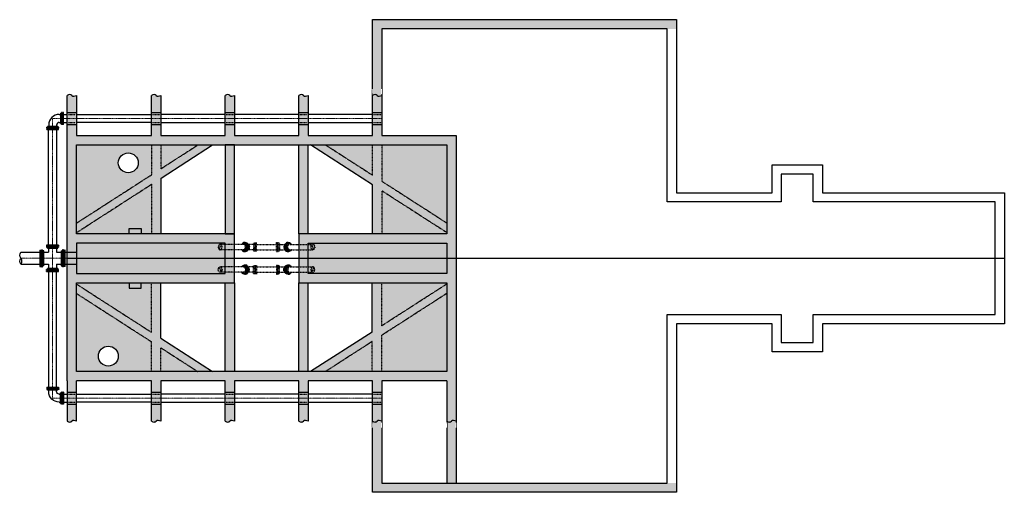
# Model space of a CAD drawing. Header units: inches. Extents: x 24217 to 25700, y 6078 to 6791.
import ezdxf

# ---------------------------------------------------------------- set-up
doc = ezdxf.new("R2010")
doc.units = ezdxf.units.IN
doc.header["$LTSCALE"] = 0.5
doc.header["$MEASUREMENT"] = 0
for name, pattern in [('CENTER', [2, 1.25, -0.25, 0.25, -0.25]), ('CENTER2', [1.125, 0.75, -0.125, 0.125, -0.125]), ('DASHED2', [0.375, 0.25, -0.125]), ('HIDDEN', [0.375, 0.25, -0.125])]:
    doc.linetypes.add(name, pattern=pattern)
for name, color, linetype, lineweight in [('A-BLDG-E', 253, 'Continuous', 25), ('D-EQUIP-MET', 3, 'Continuous', 30), ('D-PIPE-CNTR-E', 253, 'CENTER2', 15), ('D-PIPE-E', 253, 'Continuous', 25), ('D-PIPE-EH', 253, 'HIDDEN', 25), ('S-CONC-E', 253, 'Continuous', 25), ('S-CONC-EH', 253, 'HIDDEN', 25)]:
    doc.layers.add(name, color=color, linetype=linetype, lineweight=lineweight)
pattern_1 = [(50, (0, 0), (7.1726018, -0.6275213), [0.75, -8.25]), (355, (0, 0), (-1.3875133, 7.5219213), [0.6, -6.6]), (100.451444, (0.598, -0.052), (5.7850885, 6.8944), [0.637402, -7.0114211]), (46.1842, (0, 2), (10.6724133, -1.6551928), [1.125, -12.375]), (96.635635, (0.889, 1.862), (9.3466195, 9.741186), [0.9561034, -10.5171376]), (351.184164, (0, 2), (9.3466195, 9.741186), [0.9, -9.9]), (21, (1, 1.5), (5.9690705, -4.0261889), [0.75, -8.25]), (326, (1, 1.5), (2.4331533, 7.2515005), [0.6, -6.6]), (71.451445, (1.4974, 1.1645), (8.4022238, 3.2253115), [0.637402, -7.0114211]), (37.5, (0, 0), (0.12159855, 3.32893854), [0, -6.52, 0, -6.7, 0, -6.625]), (7.5, (0, 0), (2.63069537, 3.9441171), [0, -3.82, 0, -6.37, 0, -2.525]), (327.5, (-2.23, 0), (5.33822436, -0.22554872), [0, -2.5, 0, -7.8, 0, -10.35]), (317.5, (-3.23, 0), (5.8318617, 1.0010498), [0, -3.25, 0, -5.18, 0, -7.35])]

# ---------------------------------------------------------------- blocks, each defined once
blk = doc.blocks.new('*U13')
for p, q in [((-4, -15), (-4, -7)), ((4, -15), (4, -7)), ((-6.8, -17.5), (-6.8, -16.4)), ((-6.8, -16.4), (6.8, -16.4)), ((6.8, -17.5), (-6.8, -17.5)), ((-4.5, -17.5), (-6.7, -18.5)), ((-6.7, -19.5), (-6.7, -18.5)), ((-6.7, -18.5), (6.7, -18.5)), ((6.7, -19.5), (-6.7, -19.5)), ((-5.7, -15), (-5.7, -16.4)), ((-5.7, -15), (5.7, -15)), ((4.5, -17.5), (6.7, -18.5)), ((5.7, -15), (5.7, -16.4)), ((6.7, -19.5), (6.7, -18.5)), ((6.8, -17.5), (6.8, -16.4))]:
    blk.add_line(p, q)
blk.add_open_spline([(-3.8, -7.1), (-3.7, -7.2), (-3.6, -7.4), (-3, -7.9), (-2.4, -8.2), (-1.2, -8.6), (-0.5, -8.7), (0.8, -8.6), (1.5, -8.5), (2.7, -8.1), (3.2, -7.7), (3.7, -7.3), (3.8, -7.2), (3.8, -7.1)], degree=3, knots=[0.491504, 0.491504, 0.491504, 0.491504, 0.684881, 0.684881, 1.145771, 1.145771, 1.606661, 1.606661, 2.06755, 2.06755, 2.52844, 2.52844, 2.650107, 2.650107, 2.650107, 2.650107])
blk = doc.blocks.new('*U14')
blk.add_ellipse((0, 0), major_axis=(-4, 0), ratio=0.707107)
at = {"extrusion": (0, 0, -1)}
blk.add_ellipse((0, -1.4), major_axis=(-2, 0), ratio=0.707107, start_param=4.712389, end_param=7.853982, dxfattribs=at)
blk.add_ellipse((0, 1.4), major_axis=(-2, 0), ratio=0.707107, start_param=1.570796, end_param=4.712389)
blk = doc.blocks.new('*U16')
for p, q in [((-6.8, -5.7), (-6.8, -4.9)), ((-6.7, -7.1), (-6.7, -6.6)), ((-5.7, -3.9), (-5.7, -4.9)), ((5.7, -3.9), (5.7, -4.9)), ((6.7, -7.1), (6.7, -6.6)), ((6.8, -5.7), (6.8, -4.9))]:
    blk.add_line(p, q)
at = {"extrusion": (0, 0, -1)}
for centre, major_axis, start_param, end_param in [((0, -4.9), (6.82, 0), 0, 4.085114), ((0, -6.4), (6.69, 0), 0.0565, 3.085093), ((0, -3.9), (5.67, 0), 5.495471, 9.424778), ((0, -3.9), (5.67, 0), 3.141593, 3.929307), ((0, -4.9), (6.82, 0), 5.339664, 6.283185)]:
    blk.add_ellipse(centre, major_axis=major_axis, ratio=0.707107, start_param=start_param, end_param=end_param, dxfattribs=at)
for centre, major_axis, start_param, end_param in [((0, -5.7), (-6.82, 0), 0, 3.141593), ((0, -6.4), (-6.69, 0), 0.0565, 3.085093), ((0, -7.1), (-6.69, 0), 0, 3.141593), ((0, -4.9), (-5.67, 0), 0, 3.141593)]:
    blk.add_ellipse(centre, major_axis=major_axis, ratio=0.707107, start_param=start_param, end_param=end_param)
blk.add_open_spline([(4, -3.9), (4, -4.2), (3.9, -4.6), (3.5, -5.2), (3.2, -5.5), (2.4, -6), (2, -6.2), (0.9, -6.5), (0.4, -6.6), (-0.7, -6.5), (-1.3, -6.4), (-2.3, -6.1), (-2.7, -5.9), (-3.4, -5.3), (-3.7, -5), (-3.9, -4.4), (-4, -4.1), (-4, -3.9)], degree=3, knots=[0, 0, 0, 0, 0.403941, 0.403941, 0.807881, 0.807881, 1.211822, 1.211822, 1.615762, 1.615762, 2.019703, 2.019703, 2.423643, 2.423643, 2.827584, 2.827584, 3.141593, 3.141593, 3.141593, 3.141593])
blk = doc.blocks.new('*U20')
for p, q in [((10, 6), (12, 6)), ((12, 7.815), (13.25, 7.815)), ((12, 7.815), (12, -7.815)), ((14.5, 9.03), (13.25, 9.03)), ((13.25, 9.03), (13.25, -9.03)), ((14.5, -9.03), (14.5, 9.03)), ((14.5, 6.6), (15.5, 9)), ((16.5, 9), (15.5, 9)), ((15.5, 9), (15.5, -9)), ((16.5, -9), (16.5, 9)), ((-9.03, -14.5), (-9.03, -13.25)), ((9.03, -13.25), (-9.03, -13.25)), ((-9.03, -14.5), (9.03, -14.5)), ((-6.6, -14.5), (-9, -15.5)), ((-7.815, -12), (-7.815, -13.25)), ((7.815, -12), (-7.815, -12)), ((-6, -10), (-6, -12)), ((6, -10), (6, -12)), ((6.6, -14.5), (9, -15.5)), ((7.815, -12), (7.815, -13.25)), ((9.03, -14.5), (9.03, -13.25)), ((10, -6), (12, -6)), ((12, -7.815), (13.25, -7.815)), ((14.5, -9.03), (13.25, -9.03)), ((14.5, -6.6), (15.5, -9)), ((16.5, -9), (15.5, -9)), ((-9, -16.5), (-9, -15.5)), ((9, -15.5), (-9, -15.5)), ((-9, -16.5), (9, -16.5)), ((9, -16.5), (9, -15.5))]:
    blk.add_line(p, q)
for radius in [16, 4]:
    blk.add_arc((10, -10), radius, 90, 180)
blk = doc.blocks.new('*U22')
for p, q in [((-9.03, 18), (-9.03, 16.75)), ((9.03, 18), (-9.03, 18)), ((-9.03, 16.75), (9.03, 16.75)), ((-9, 20), (-9, 19)), ((9, 20), (-9, 20)), ((-6.6, 18), (-9, 19)), ((-9, 19), (9, 19)), ((-7.815, 15.5), (-7.815, 16.75)), ((-7.815, 15.5), (7.815, 15.5)), ((-6, 15.5), (-6, 9)), ((6, 15.5), (6, 9)), ((6.6, 18), (9, 19)), ((7.815, 15.5), (7.815, 16.75)), ((9, 20), (9, 19)), ((9.03, 18), (9.03, 16.75)), ((-19.12, 12.42), (-17.81, 12.42)), ((-19.12, 12.42), (-19.12, -12.42)), ((-16.5, 9.87), (-17.81, 12.42)), ((-17.81, -12.42), (-17.81, 12.42)), ((-16.5, 12.64), (-15.12, 12.64)), ((-16.5, 12.64), (-16.5, -12.64)), ((-15.12, -12.64), (-15.12, 12.64)), ((-13, 11.255), (-15.12, 11.255)), ((-13, -11.255), (-13, 11.255)), ((-13, 9), (-6, 9)), ((6, 9), (13, 9)), ((13, 11.255), (15.12, 11.255)), ((13, 11.255), (13, -11.255)), ((16.5, 12.64), (15.12, 12.64)), ((15.12, 12.64), (15.12, -12.64)), ((16.5, -12.64), (16.5, 12.64)), ((16.5, 9.87), (17.81, 12.42)), ((19.12, 12.42), (17.81, 12.42)), ((17.81, 12.42), (17.81, -12.42)), ((19.12, -12.42), (19.12, 12.42)), ((-19.12, -12.42), (-17.81, -12.42)), ((-16.5, -9.87), (-17.81, -12.42)), ((-16.5, -12.64), (-15.12, -12.64)), ((-13, -11.255), (-15.12, -11.255)), ((-13, -9), (-6, -9)), ((-6, -9), (-6, -15.5)), ((6, -9), (13, -9)), ((6, -9), (6, -15.5)), ((13, -11.255), (15.12, -11.255)), ((16.5, -12.64), (15.12, -12.64)), ((16.5, -9.87), (17.81, -12.42)), ((19.12, -12.42), (17.81, -12.42)), ((-9.03, -18), (-9.03, -16.75)), ((9.03, -16.75), (-9.03, -16.75)), ((-9.03, -18), (9.03, -18)), ((-6.6, -18), (-9, -19)), ((-9, -20), (-9, -19)), ((9, -19), (-9, -19)), ((-9, -20), (9, -20)), ((-7.815, -15.5), (-7.815, -16.75)), ((7.815, -15.5), (-7.815, -15.5)), ((6.6, -18), (9, -19)), ((7.815, -15.5), (7.815, -16.75)), ((9, -20), (9, -19)), ((9.03, -18), (9.03, -16.75))]:
    blk.add_line(p, q)
blk = doc.blocks.new('*U23')
for centre, start, end in [((-7.8, 4.5), 330, 30), ((7.8, -4.5), 150, 210), ((-7.8, -4.5), 330, 30)]:
    blk.add_arc(centre, 9, start, end)

msp = doc.modelspace()

# ---------------------------------------------------------------- hatches: boundary and pattern name
at = {"transparency": 33554495}
h = msp.add_hatch(color=256, dxfattribs=at)
h.dxf.hatch_style = 1
h.paths.add_polyline_path([(24485.1, 6601.9), (24429.6, 6601.9), (24429.6, 6566.1)])
h.paths.add_polyline_path([(24415.6, 6601.9), (24302.1, 6601.9), (24302.1, 6483.9), (24415.6, 6557.1)])
h.paths.add_polyline_path([(24365.2, 6574.9, -1), (24395.2, 6574.9, -1)], flags=16)
h.paths.add_polyline_path([(24415.6, 6542.8), (24302.1, 6469.6), (24302.1, 6467.9), (24415.6, 6467.9)])
h.paths.add_polyline_path([(24748.1, 6601.9), (24677.1, 6601.9), (24748.1, 6556.1)])
h.paths.add_polyline_path([(24860.1, 6601.9), (24762.6, 6601.9), (24762.6, 6546.7), (24860.1, 6483.9)])
h.paths.add_polyline_path([(24762.6, 6532.4), (24762.6, 6467.9), (24860.1, 6467.9), (24860.1, 6469.6)])
h = msp.add_hatch(color=256, dxfattribs=at)
h.dxf.hatch_style = 1
h.paths.add_polyline_path([(24860.1, 6453.9), (24651.1, 6453.9), (24651.1, 6407.9), (24860.1, 6407.9)])
h.paths.add_polyline_path([(24526.1, 6453.9), (24302.1, 6453.9), (24302.1, 6407.9), (24526.1, 6407.9)])
h = msp.add_hatch(color=256, dxfattribs=at)
h.dxf.hatch_style = 1
h.paths.add_polyline_path([(24415.1, 6393.9), (24302.1, 6393.9), (24302.1, 6392.1), (24415.1, 6319.3)])
h.paths.add_polyline_path([(24415.1, 6305), (24302.1, 6377.9), (24302.1, 6259.9), (24415.1, 6259.9)])
h.paths.add_polyline_path([(24365.1, 6283.3, -1), (24335.1, 6283.3, -1)], flags=16)
h.paths.add_polyline_path([(24429.1, 6296), (24429.1, 6259.9), (24485.1, 6259.9)])
h.paths.add_polyline_path([(24747.5, 6305.3), (24677.1, 6259.9), (24747.5, 6259.9)])
h.paths.add_polyline_path([(24860.1, 6377.9), (24762.1, 6314.7), (24762.1, 6259.9), (24860.1, 6259.9)])
h.paths.add_polyline_path([(24860.1, 6392.1), (24860.1, 6393.9), (24762.1, 6393.9), (24762.1, 6329)])
at = {"layer": 'A-BLDG-E', "transparency": 33554495}
h = msp.add_hatch(dxfattribs=at)
h.set_pattern_fill('AR-CONC', color=256)
h.set_pattern_definition(pattern_1)
h.paths.add_polyline_path([(24874.1, 6430.9), (24860.1, 6430.9), (24860.1, 6407.9), (24651.1, 6407.9), (24651.1, 6430.9), (24637.1, 6430.9), (24637.1, 6393.9), (24860.1, 6393.9), (24860.1, 6259.9), (24302.1, 6259.9), (24302.1, 6393.9), (24540.1, 6393.9), (24540.1, 6430.9), (24526.1, 6430.9), (24526.1, 6407.9), (24302.1, 6407.9), (24302.1, 6430.9), (24288.1, 6430.9), (24288.1, 6245.9), (24288.1, 6185.2), (24302.1, 6185.2), (24302.1, 6245.9), (24415.1, 6245.9), (24415.1, 6185.2), (24429.1, 6185.2), (24429.1, 6245.9), (24526.1, 6245.9), (24526.1, 6185.2), (24540.1, 6185.2), (24540.1, 6245.9), (24637.1, 6245.9), (24637.1, 6185.2), (24651.1, 6185.2), (24651.1, 6245.9), (24748.1, 6245.9), (24748.1, 6077.9), (24762.1, 6077.9), (24762.1, 6245.9), (24860.1, 6245.9), (24860.1, 6091.9), (24874.1, 6091.9), (24874.1, 6245.9)])
h.paths.add_polyline_path([(24874.1, 6615.9), (24762.1, 6615.9), (24762.1, 6790.9), (24748.1, 6790.9), (24748.1, 6615.9), (24651.1, 6615.9), (24651.1, 6676.6), (24637.1, 6676.6), (24637.1, 6615.9), (24540.1, 6615.9), (24540.1, 6676.6), (24526.1, 6676.6), (24526.1, 6615.9), (24429.1, 6615.9), (24429.1, 6676.6), (24415.1, 6676.6), (24415.1, 6615.9), (24302.1, 6615.9), (24302.1, 6676.6), (24288.1, 6676.6), (24288.1, 6615.9), (24288.1, 6430.9), (24302.1, 6430.9), (24302.1, 6453.9), (24526.1, 6453.9), (24526.1, 6430.9), (24540.1, 6430.9), (24540.1, 6467.9), (24302.1, 6467.9), (24302.1, 6601.9), (24860.1, 6601.9), (24860.1, 6467.9), (24637.1, 6467.9), (24637.1, 6430.9), (24651.1, 6430.9), (24651.1, 6453.9), (24860.1, 6453.9), (24860.1, 6430.9), (24874.1, 6430.9)])
h = msp.add_hatch(dxfattribs=at)
h.set_pattern_fill('AR-CONC', color=256)
h.set_pattern_definition(pattern_1)
h.paths.add_polyline_path([(25206.1, 6790.9), (24762.1, 6790.9), (24762.1, 6776.9), (25206.1, 6776.9)])
h = msp.add_hatch(dxfattribs=at)
h.set_pattern_fill('AR-CONC', color=256)
h.set_pattern_definition([(50, (-9e-11, -706), (7.1726018, -0.6275213), [0.75, -8.25]), (355, (-9e-11, -706), (-1.3875133, 7.5219213), [0.6, -6.6]), (100.451444, (0.598, -706.052), (5.7850885, 6.8944), [0.637402, -7.0114211]), (46.1842, (-9e-11, -704), (10.6724133, -1.6551928), [1.125, -12.375]), (96.635635, (0.889, -704.138), (9.3466195, 9.741186), [0.9561034, -10.5171376]), (351.184164, (-9e-11, -704), (9.3466195, 9.741186), [0.9, -9.9]), (21, (1, -704.5), (5.9690705, -4.0261889), [0.75, -8.25]), (326, (1, -704.5), (2.4331533, 7.2515005), [0.6, -6.6]), (71.451445, (1.4974, -704.8355), (8.4022238, 3.2253115), [0.637402, -7.0114211]), (37.5, (-9e-11, -706), (0.12159855, 3.32893854), [0, -6.52, 0, -6.7, 0, -6.625]), (7.5, (-9e-11, -706), (2.63069537, 3.9441171), [0, -3.82, 0, -6.37, 0, -2.525]), (327.5, (-2.23, -706), (5.33822436, -0.22554872), [0, -2.5, 0, -7.8, 0, -10.35]), (317.5, (-3.23, -706), (5.8318617, 1.0010498), [0, -3.25, 0, -5.18, 0, -7.35])])
h.paths.add_polyline_path([(25206.1, 6091.9), (24762.1, 6091.9), (24762.1, 6077.9), (25206.1, 6077.9)])
at = {"layer": 'D-PIPE-E', "transparency": 33554495}
h = msp.add_hatch(color=256, dxfattribs=at)
h.dxf.hatch_style = 1
h.paths.add_polyline_path([(24540.1, 6393.9), (24526.1, 6393.9), (24526.1, 6259.9), (24540.1, 6259.9)])
h.paths.add_polyline_path([(24651.1, 6393.9), (24637.1, 6393.9), (24637.1, 6259.9), (24651.1, 6259.9)])
h.paths.add_polyline_path([(24747.5, 6305.3), (24747.5, 6259.9), (24762.1, 6259.9), (24762.1, 6314.7), (24860.1, 6377.9), (24860.1, 6392.1), (24762.1, 6329), (24762.1, 6393.9), (24747.5, 6393.9), (24747.5, 6319.6), (24654.9, 6259.9), (24677.1, 6259.9)])
h.paths.add_polyline_path([(24762.6, 6532.4), (24860.1, 6469.6), (24860.1, 6483.9), (24762.6, 6546.7), (24762.6, 6601.9), (24748.1, 6601.9), (24748.1, 6556.1), (24677.1, 6601.9), (24654.9, 6601.9), (24748.1, 6541.8), (24748.1, 6467.9), (24762.6, 6467.9)])
h.paths.add_polyline_path([(24651.1, 6601.9), (24637.1, 6601.9), (24637.1, 6467.9), (24651.1, 6467.9)])
h.paths.add_polyline_path([(24540.1, 6601.9), (24526.1, 6601.9), (24526.1, 6467.9), (24540.1, 6467.9)])
h.paths.add_polyline_path([(24429.6, 6551.8), (24507.2, 6601.9), (24485.1, 6601.9), (24429.6, 6566.1), (24429.6, 6601.9), (24415.6, 6601.9), (24415.6, 6557.1), (24302.1, 6483.9), (24302.1, 6469.6), (24415.6, 6542.8), (24415.6, 6467.9), (24429.6, 6467.9)])
h = msp.add_hatch(color=256, dxfattribs=at)
h.dxf.hatch_style = 1
h.paths.add_polyline_path([(24429.1, 6310.3), (24429.1, 6393.9), (24415.1, 6393.9), (24415.1, 6319.3), (24302.1, 6392.1), (24302.1, 6377.9), (24415.1, 6305), (24415.1, 6259.9), (24429.1, 6259.9), (24429.1, 6296), (24485.1, 6259.9), (24507.2, 6259.9)])

# ---------------------------------------------------------------- linework, layer by layer
at = {"color": 252, "linetype": 'CENTER'}
msp.add_line((24288.1, 6430.9), (25700.1, 6430.9), dxfattribs=at)
at = {"layer": 'D-EQUIP-MET'}
for points in [[(24381.6, 6467.9), (24381.6, 6475.9), (24399.6, 6475.9), (24399.6, 6467.9)], [(24381.6, 6393.9), (24381.6, 6385.9), (24399.6, 6385.9), (24399.6, 6393.9)]]:
    msp.add_lwpolyline(points, dxfattribs=at)
at = {"layer": 'D-PIPE-CNTR-E'}
for p, q in [((24266.1, 6219.9), (24266.1, 6641.9)), ((24266.1, 6641.9), (24762.1, 6641.9)), ((24218.2, 6430.9), (24266.1, 6430.9)), ((24288.1, 6430.9), (24266.1, 6430.9)), ((24266.1, 6219.9), (24762.1, 6219.9))]:
    msp.add_line(p, q, dxfattribs=at)
at = {"layer": 'D-PIPE-E'}
for p, q in [((24282.8, 6647.9), (24288.3, 6647.9)), ((24288.1, 6650.9), (24302.1, 6650.9)), ((24302.3, 6647.9), (24415.1, 6647.9)), ((24415.1, 6650.9), (24429.1, 6650.9)), ((24526.1, 6647.9), (24429.1, 6647.9)), ((24526.1, 6650.9), (24540.1, 6650.9)), ((24637.1, 6647.9), (24540.1, 6647.9)), ((24637.1, 6650.9), (24651.1, 6650.9)), ((24748.1, 6647.9), (24651.1, 6647.9)), ((24748.1, 6650.9), (24762.1, 6650.9)), ((24282.8, 6635.9), (24288.3, 6635.9)), ((24288.1, 6632.8), (24302.1, 6632.8)), ((24415.1, 6635.9), (24302.3, 6635.9)), ((24415.1, 6632.8), (24429.1, 6632.8)), ((24429.1, 6635.9), (24526.1, 6635.9)), ((24526.1, 6632.8), (24540.1, 6632.8)), ((24540.1, 6635.9), (24637.1, 6635.9)), ((24637.1, 6632.8), (24651.1, 6632.8)), ((24651.1, 6635.9), (24748.1, 6635.9)), ((24748.1, 6632.8), (24762.1, 6632.8)), ((24260.1, 6450.9), (24260.1, 6625.4)), ((24272.1, 6625.4), (24272.1, 6450.9)), ((24218.2, 6439.9), (24246.9, 6439.9)), ((24285.2, 6439.9), (24302.1, 6439.9)), ((24218.2, 6421.9), (24246.9, 6421.9)), ((24260.1, 6410.9), (24260.1, 6236.4)), ((24272.1, 6236.4), (24272.1, 6410.9)), ((24285.2, 6421.9), (24302.1, 6421.9)), ((24282.8, 6225.9), (24288.3, 6225.9)), ((24288.1, 6228.9), (24302.1, 6228.9)), ((24302.3, 6225.9), (24415.1, 6225.9)), ((24415.1, 6228.9), (24429.1, 6228.9)), ((24526.1, 6225.9), (24429.1, 6225.9)), ((24526.1, 6228.9), (24540.1, 6228.9)), ((24637.1, 6225.9), (24540.1, 6225.9)), ((24637.1, 6228.9), (24651.1, 6228.9)), ((24748.1, 6225.9), (24651.1, 6225.9)), ((24748.1, 6228.9), (24762.1, 6228.9)), ((24282.8, 6213.9), (24288.3, 6213.9)), ((24288.1, 6210.8), (24302.1, 6210.8)), ((24415.1, 6213.9), (24302.3, 6213.9)), ((24415.1, 6210.8), (24429.1, 6210.8)), ((24429.1, 6213.9), (24526.1, 6213.9)), ((24526.1, 6210.8), (24540.1, 6210.8)), ((24540.1, 6213.9), (24637.1, 6213.9)), ((24637.1, 6210.8), (24651.1, 6210.8)), ((24651.1, 6213.9), (24748.1, 6213.9)), ((24748.1, 6210.8), (24762.1, 6210.8))]:
    msp.add_line(p, q, dxfattribs=at)
at = {"layer": 'D-PIPE-E', "linetype": 'DASHED2'}
for p, q in [((24289.9, 6647.9), (24300.6, 6647.9)), ((24416.9, 6647.9), (24427.6, 6647.9)), ((24527.9, 6647.9), (24538.6, 6647.9)), ((24638.9, 6647.9), (24649.6, 6647.9)), ((24749.8, 6647.9), (24762.1, 6647.9)), ((24289.9, 6635.9), (24300.6, 6635.9)), ((24416.9, 6635.9), (24427.6, 6635.9)), ((24527.9, 6635.9), (24538.6, 6635.9)), ((24638.9, 6635.9), (24649.6, 6635.9)), ((24749.8, 6635.9), (24762.1, 6635.9)), ((24289.9, 6225.9), (24300.6, 6225.9)), ((24416.9, 6225.9), (24427.6, 6225.9)), ((24527.9, 6225.9), (24538.6, 6225.9)), ((24638.9, 6225.9), (24649.6, 6225.9)), ((24749.8, 6225.9), (24762.1, 6225.9)), ((24289.9, 6213.9), (24300.6, 6213.9)), ((24416.9, 6213.9), (24427.6, 6213.9)), ((24527.9, 6213.9), (24538.6, 6213.9)), ((24638.9, 6213.9), (24649.6, 6213.9)), ((24749.8, 6213.9), (24762.1, 6213.9))]:
    msp.add_line(p, q, dxfattribs=at)
at = {"layer": 'D-PIPE-E'}
for centre in [(24380.2, 6574.9), (24350.1, 6283.3)]:
    msp.add_circle(centre, 15, dxfattribs=at)
at = {"layer": 'D-PIPE-EH'}
for p, q in [((24554, 6451.9), (24518.6, 6451.9)), ((24554, 6443.9), (24518.6, 6443.9)), ((24573.5, 6451.9), (24603.6, 6451.9)), ((24573.5, 6443.9), (24603.6, 6443.9)), ((24623.2, 6451.9), (24658.3, 6451.9)), ((24623.2, 6443.9), (24658.3, 6443.9)), ((24554, 6417.9), (24518.6, 6417.9)), ((24554, 6409.9), (24518.6, 6409.9)), ((24573.5, 6417.9), (24603.6, 6417.9)), ((24573.5, 6409.9), (24603.6, 6409.9)), ((24623.2, 6417.9), (24658.3, 6417.9)), ((24623.2, 6409.9), (24658.3, 6409.9))]:
    msp.add_line(p, q, dxfattribs=at)
at = {"layer": 'S-CONC-E'}
for p, q in [((24748.1, 6615.9), (24748.1, 6790.9)), ((24748.1, 6790.9), (25206.1, 6790.9)), ((25206.1, 6790.9), (25206.1, 6529.9)), ((25192.1, 6776.9), (24762.1, 6776.9)), ((24762.1, 6776.9), (24762.1, 6615.9)), ((25192.1, 6515.9), (25192.1, 6776.9)), ((24288.1, 6615.9), (24288.1, 6676.6)), ((24302.1, 6676.6), (24302.1, 6615.9)), ((24415.1, 6615.9), (24415.1, 6676.6)), ((24429.1, 6676.6), (24429.1, 6615.9)), ((24526.1, 6615.9), (24526.1, 6676.6)), ((24540.1, 6676.6), (24540.1, 6615.9)), ((24637.1, 6615.9), (24637.1, 6676.6)), ((24651.1, 6676.6), (24651.1, 6615.9)), ((24288.1, 6245.9), (24288.1, 6615.9)), ((24302.1, 6615.9), (24415.1, 6615.9)), ((24302.1, 6467.9), (24302.1, 6601.9)), ((24302.1, 6601.9), (24860.1, 6601.9)), ((24429.1, 6615.9), (24526.1, 6615.9)), ((24429.6, 6551.8), (24507.2, 6601.9)), ((24540.1, 6615.9), (24637.1, 6615.9)), ((24637.1, 6467.9), (24637.1, 6601.9)), ((24651.1, 6615.9), (24748.1, 6615.9)), ((24651.1, 6467.9), (24651.1, 6601.9)), ((24748.1, 6541.8), (24654.9, 6601.9)), ((24762.1, 6615.9), (24874.1, 6615.9)), ((24860.1, 6601.9), (24860.1, 6467.9)), ((24874.1, 6615.9), (24874.1, 6091.9)), ((25350.1, 6529.9), (25350.1, 6571.9)), ((25350.1, 6571.9), (25426.1, 6571.9)), ((25426.1, 6571.9), (25426.1, 6529.9)), ((25412.1, 6557.9), (25364.1, 6557.9)), ((25364.1, 6557.9), (25364.1, 6515.9)), ((25412.1, 6515.9), (25412.1, 6557.9)), ((24429.6, 6467.9), (24429.6, 6551.8)), ((25206.1, 6529.9), (25350.1, 6529.9)), ((25426.1, 6529.9), (25700.1, 6529.9)), ((25700.1, 6529.9), (25700.1, 6331.9)), ((25364.1, 6515.9), (25192.1, 6515.9)), ((25686.1, 6515.9), (25412.1, 6515.9)), ((25686.1, 6345.9), (25686.1, 6515.9)), ((24540.1, 6467.9), (24302.1, 6467.9)), ((24540.1, 6393.9), (24540.1, 6467.9)), ((24860.1, 6467.9), (24637.1, 6467.9)), ((24637.1, 6467.9), (24637.1, 6393.9)), ((24302.1, 6259.9), (24302.1, 6393.9)), ((24302.1, 6393.9), (24540.1, 6393.9)), ((24429.1, 6310.3), (24429.1, 6393.9)), ((24637.1, 6259.9), (24637.1, 6393.9)), ((24637.1, 6393.9), (24860.1, 6393.9)), ((24651.1, 6259.9), (24651.1, 6393.9)), ((24747.5, 6319.6), (24747.5, 6393.9)), ((24860.1, 6393.9), (24860.1, 6259.9)), ((25192.1, 6091.9), (25192.1, 6345.9)), ((25192.1, 6345.9), (25364.1, 6345.9)), ((25364.1, 6345.9), (25364.1, 6303.9)), ((25412.1, 6345.9), (25686.1, 6345.9)), ((25412.1, 6303.9), (25412.1, 6345.9)), ((24747.5, 6319.6), (24654.9, 6259.9)), ((25350.1, 6331.9), (25206.1, 6331.9)), ((25206.1, 6331.9), (25206.1, 6077.9)), ((25350.1, 6289.9), (25350.1, 6331.9)), ((25700.1, 6331.9), (25426.1, 6331.9)), ((25426.1, 6331.9), (25426.1, 6289.9)), ((24429.1, 6310.3), (24507.2, 6259.9)), ((25364.1, 6303.9), (25412.1, 6303.9)), ((25426.1, 6289.9), (25350.1, 6289.9)), ((24288.1, 6245.9), (24288.1, 6185.2)), ((24860.1, 6259.9), (24302.1, 6259.9)), ((24415.1, 6245.9), (24302.1, 6245.9)), ((24302.1, 6185.2), (24302.1, 6245.9)), ((24415.1, 6185.2), (24415.1, 6245.9)), ((24526.1, 6245.9), (24429.1, 6245.9)), ((24429.1, 6245.9), (24429.1, 6185.2)), ((24526.1, 6185.2), (24526.1, 6245.9)), ((24637.1, 6245.9), (24540.1, 6245.9)), ((24540.1, 6245.9), (24540.1, 6185.2)), ((24637.1, 6185.2), (24637.1, 6245.9)), ((24748.1, 6245.9), (24651.1, 6245.9)), ((24651.1, 6245.9), (24651.1, 6185.2)), ((24748.1, 6077.9), (24748.1, 6245.9)), ((24860.1, 6245.9), (24762.1, 6245.9)), ((24762.1, 6245.9), (24762.1, 6091.9)), ((24860.1, 6245.9), (24860.1, 6091.9)), ((24762.1, 6091.9), (25192.1, 6091.9)), ((25206.1, 6077.9), (24748.1, 6077.9))]:
    msp.add_line(p, q, dxfattribs=at)
for points in [[(24540.1, 6601.9), (24526.1, 6601.9), (24526.1, 6467.9), (24540.1, 6467.9)], [(24302.1, 6407.9), (24526.1, 6407.9), (24526.1, 6453.9), (24302.1, 6453.9)], [(24860.1, 6407.9), (24651.1, 6407.9), (24651.1, 6453.9), (24860.1, 6453.9)], [(24540.1, 6259.9), (24526.1, 6259.9), (24526.1, 6393.9), (24540.1, 6393.9)]]:
    msp.add_lwpolyline(points, close=True, dxfattribs=at)
msp.add_lwpolyline([(24748.1, 6467.9), (24748.1, 6541.8)], dxfattribs=at)
for centre, radius, start, end in [((24295.8, 6658.7), 19.5, 101.1599, 113.5039), ((24291.6, 6672.6), 5.25, 49.381, 85.4345), ((24298.5, 6680.5), 5.25, 229.381, 265.4345), ((24294.3, 6694.4), 19.5, 281.1599, 293.5039), ((24422.8, 6658.7), 19.5, 101.1599, 113.5039), ((24418.6, 6672.6), 5.25, 49.381, 85.4345), ((24425.5, 6680.5), 5.25, 229.381, 265.4345), ((24421.3, 6694.4), 19.5, 281.1599, 293.5039), ((24533.8, 6658.7), 19.5, 101.1599, 113.5039), ((24529.6, 6672.6), 5.25, 49.381, 85.4345), ((24536.5, 6680.5), 5.25, 229.381, 265.4345), ((24532.3, 6694.4), 19.5, 281.1599, 293.5039), ((24644.8, 6658.7), 19.5, 101.1599, 113.5039), ((24640.6, 6672.6), 5.25, 49.381, 85.4345), ((24647.5, 6680.5), 5.25, 229.381, 265.4345), ((24643.3, 6694.4), 19.5, 281.1599, 293.5039), ((24755.8, 6658.7), 19.5, 101.1599, 113.5039), ((24751.6, 6672.6), 5.25, 49.381, 85.4345), ((24758.5, 6680.5), 5.25, 229.381, 265.4345), ((24754.3, 6694.4), 19.5, 281.1599, 293.5039), ((24298.5, 6181.2), 5.25, 94.5655, 130.619), ((24294.3, 6167.3), 19.5, 66.4961, 78.8401), ((24425.5, 6181.2), 5.25, 94.5655, 130.619), ((24421.3, 6167.3), 19.5, 66.4961, 78.8401), ((24536.5, 6181.2), 5.25, 94.5655, 130.619), ((24532.3, 6167.3), 19.5, 66.4961, 78.8401), ((24647.5, 6181.2), 5.25, 94.5655, 130.619), ((24643.3, 6167.3), 19.5, 66.4961, 78.8401), ((24758.5, 6181.2), 5.25, 94.5655, 130.619), ((24754.3, 6167.3), 19.5, 66.4961, 78.8401), ((24870.5, 6181.2), 5.25, 94.5655, 130.619), ((24866.3, 6167.3), 19.5, 66.4961, 78.8401), ((24295.8, 6203), 19.5, 246.4961, 258.8401), ((24291.6, 6189.2), 5.25, 274.5655, 310.619), ((24422.8, 6203), 19.5, 246.4961, 258.8401), ((24418.6, 6189.2), 5.25, 274.5655, 310.619), ((24533.8, 6203), 19.5, 246.4961, 258.8401), ((24529.6, 6189.2), 5.25, 274.5655, 310.619), ((24644.8, 6203), 19.5, 246.4961, 258.8401), ((24640.6, 6189.2), 5.25, 274.5655, 310.619), ((24755.8, 6203), 19.5, 246.4961, 258.8401), ((24751.6, 6189.2), 5.25, 274.5655, 310.619), ((24867.8, 6203), 19.5, 246.4961, 258.8401), ((24863.6, 6189.2), 5.25, 274.5655, 310.619)]:
    msp.add_arc(centre, radius, start, end, dxfattribs=at)
at = {"layer": 'S-CONC-EH'}
for p, q in [((24415.6, 6557.1), (24415.6, 6601.9)), ((24429.6, 6566.1), (24485.1, 6601.9)), ((24429.6, 6566.1), (24429.6, 6601.9)), ((24748.1, 6556.1), (24677.1, 6601.9)), ((24762.6, 6546.7), (24762.6, 6601.9)), ((24302.1, 6483.9), (24415.6, 6557.1)), ((24302.1, 6469.6), (24415.6, 6542.8)), ((24415.6, 6467.9), (24415.6, 6542.8)), ((24860.1, 6483.9), (24762.6, 6546.7)), ((24762.6, 6467.9), (24762.6, 6532.4)), ((24860.1, 6469.6), (24762.6, 6532.4)), ((24415.1, 6319.3), (24415.1, 6393.9)), ((24762.1, 6329), (24762.1, 6393.9)), ((24302.1, 6392.1), (24415.1, 6319.3)), ((24860.1, 6392.1), (24762.1, 6329)), ((24302.1, 6377.9), (24415.1, 6305)), ((24860.1, 6377.9), (24762.1, 6314.7)), ((24415.1, 6259.9), (24415.1, 6305)), ((24747.5, 6305.3), (24677.1, 6259.9)), ((24747.5, 6259.9), (24747.5, 6305.3)), ((24762.1, 6259.9), (24762.1, 6314.7)), ((24429.1, 6259.9), (24429.1, 6296)), ((24429.1, 6296), (24485.1, 6259.9))]:
    msp.add_line(p, q, dxfattribs=at)
msp.add_lwpolyline([(24748.1, 6556.1), (24748.1, 6601.9)], dxfattribs=at)

# ---------------------------------------------------------------- block references
at = {"layer": 'D-PIPE-E'}
for name, p in [('*U20', (24266.3, 6641.9)), ('*U22', (24266.1, 6430.9))]:
    msp.add_blockref(name, p, dxfattribs=at)
at = {"layer": 'D-PIPE-E', "xscale": -1}
msp.add_blockref('*U23', (24218.2, 6430.9), dxfattribs=at)
at = {"layer": 'D-PIPE-E', "xscale": -1, "rotation": 180}
msp.add_blockref('*U20', (24266.3, 6219.9), dxfattribs=at)
at = {"layer": 'D-PIPE-EH', "xscale": -1}
for name, p, rotation in [('*U16', (24550.1, 6447.9), 90), ('*U13', (24554, 6447.9), 90), ('*U14', (24518.6, 6447.9), 270), ('*U13', (24623.2, 6413.9), 270), ('*U16', (24627, 6413.9), 270), ('*U14', (24658.3, 6413.9), 90)]:
    msp.add_blockref(name, p, dxfattribs=dict(at, rotation=rotation))
at = {"layer": 'D-PIPE-EH'}
for name, p, rotation in [('*U13', (24623.2, 6447.9), 270), ('*U16', (24627, 6447.9), 270), ('*U14', (24658.3, 6447.9), 90), ('*U14', (24518.6, 6413.9), 270), ('*U16', (24550.1, 6413.9), 90.00000000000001), ('*U13', (24554, 6413.9), 90.00000000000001)]:
    msp.add_blockref(name, p, dxfattribs=dict(at, rotation=rotation))

# ---------------------------------------------------------------- next in the draw order: wipeouts: each hides what was drawn before it
for points in [[(24747.9, 6676.6), (24748.1, 6676.7), (24748.6, 6686.3), (24747.1, 6686.2)], [(24761.9, 6676.6), (24762.1, 6676.7), (24762.6, 6686.3), (24761.1, 6686.2)], [(24747.9, 6185.1), (24748.1, 6185), (24748.6, 6175.4), (24747.1, 6175.5)], [(24761.9, 6185.1), (24762.1, 6185), (24762.6, 6175.4), (24761.1, 6175.5)], [(24859.9, 6185.1), (24860.1, 6185), (24860.6, 6175.4), (24859.1, 6175.5)], [(24873.9, 6185.1), (24874.1, 6185), (24874.6, 6175.4), (24873.1, 6175.5)]]:
    msp.add_wipeout(points).dxf.layer = 'D-PIPE-E'

doc.saveas('drawing.dxf')
